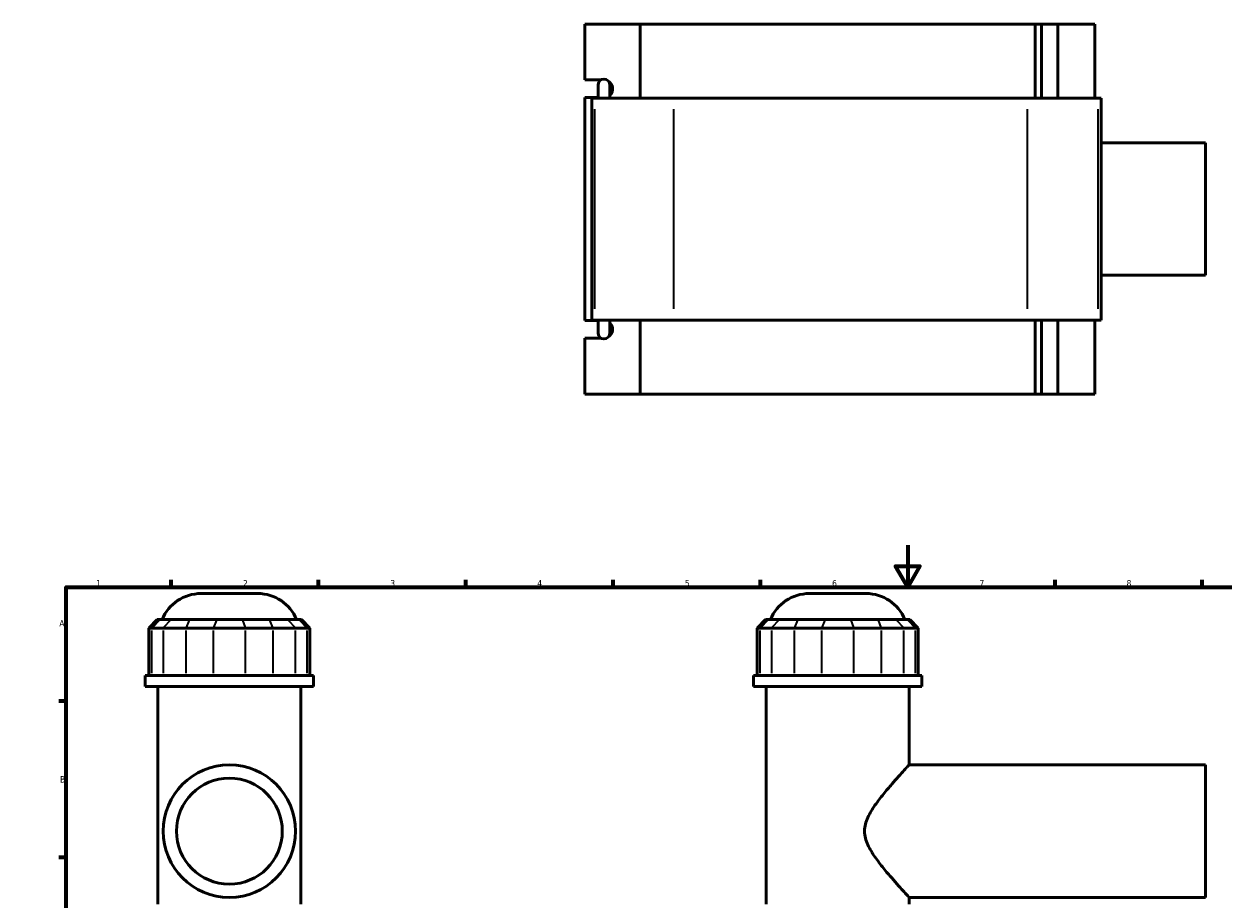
# Model space of a CAD drawing. Header units: millimetres. Extents: x 0 to 898, y -425 to 1022.
# Tile 4 of 5: x 0 to 571, y 425 to 842. Entities that reach past the tile are written whole.
import ezdxf

# ---------------------------------------------------------------- set-up
doc = ezdxf.new("R2010")
doc.units = ezdxf.units.MM
for name, color, linetype, lineweight in [('Border (ANSI)', 7, 'Continuous', 70), ('Visible (ANSI)', 7, 'Continuous', 50), ('Visible Narrow (ANSI)', 7, 'Continuous', 35)]:
    doc.layers.add(name, color=color, linetype=linetype, lineweight=lineweight)
doc.styles.add('Note Text (ANSI)', font='tahoma.ttf')

# ---------------------------------------------------------------- blocks, each defined once
blk = doc.blocks.new('Borders Default Border')
at = {"layer": 'Border (ANSI)'}
for p, q in [((70.08, 574), (70.08, 577.45)), ((140.17, 574), (140.17, 577.45)), ((210.25, 574), (210.25, 577.45)), ((280.33, 574), (280.33, 577.45)), ((350.42, 574), (350.42, 577.45)), ((490.58, 574), (490.58, 577.45)), ((560.67, 574), (560.67, 577.45)), ((630.75, 574), (630.75, 577.45)), ((700.83, 574), (700.83, 577.45)), ((770.92, 574), (770.92, 577.45)), ((20, 519.75), (16.55, 519.75)), ((821, 519.75), (824.45, 519.75)), ((20, 445.5), (16.55, 445.5)), ((821, 445.5), (824.45, 445.5)), ((20, 371.25), (16.55, 371.25)), ((821, 371.25), (824.45, 371.25)), ((20, 222.75), (16.55, 222.75)), ((821, 222.75), (824.45, 222.75)), ((20, 148.5), (16.55, 148.5)), ((821, 148.5), (824.45, 148.5)), ((20, 74.25), (16.55, 74.25)), ((821, 74.25), (824.45, 74.25)), ((70.08, 20), (70.08, 16.55)), ((140.17, 20), (140.17, 16.55)), ((210.25, 20), (210.25, 16.55)), ((280.33, 20), (280.33, 16.55)), ((350.42, 20), (350.42, 16.55)), ((490.58, 20), (490.58, 16.55)), ((560.67, 20), (560.67, 16.55)), ((630.75, 20), (630.75, 16.55)), ((700.83, 20), (700.83, 16.55)), ((770.92, 20), (770.92, 16.55))]:
    blk.add_line(p, q, dxfattribs=at)
at = {"layer": 'Border (ANSI)', "flags": 128}
for points in [[(420.5, 594), (420.5, 574), (414.73, 584), (426.27, 584), (420.5, 574)], [(20, 20), (20, 574), (821, 574), (821, 20), (20, 20)], [(0, 297), (20, 297), (10, 302.77), (10, 291.23), (20, 297)], [(841, 297), (821, 297), (831, 302.77), (831, 291.23), (821, 297)], [(420.5, 0), (420.5, 20), (414.73, 10), (426.27, 10), (420.5, 20)]]:
    blk.add_lwpolyline(points, dxfattribs=at)
at = {"layer": 'Border (ANSI)', "color": 230, "true_color": 0xff0080, "attachment_point": 7, "style": 'Note Text (ANSI)'}
for s, insert, char_height in [('1', (34.35, 574.4), 3.05), ('2', (104.2, 574.4), 3.05), ('3', (174.26, 574.34), 3.05), ('4', (244.23, 574.4), 3.05), ('5', (314.48, 574.34), 3.05), ('6', (384.49, 574.34), 3.05), ('7', (454.6, 574.4), 3.05), ('8', (524.63, 574.33), 3.05), ('9', (594.7, 574.34), 3.05), ('10', (663.96, 574.34), 3.048), ('11', (734.04, 574.4), 3.048), ('12', (804.13, 574.4), 3.048), ('A', (16.78, 555.35), 3.05), ('A', (821.63, 555.35), 3.05), ('B', (17.15, 481.1), 3.05), ('B', (821.99, 481.1), 3.05), ('C', (16.95, 406.8), 3.05), ('C', (821.8, 406.8), 3.05), ('D', (16.96, 332.6), 3.05), ('D', (821.81, 332.6), 3.05), ('E', (17.21, 258.35), 3.05), ('E', (822.05, 258.35), 3.05), ('F', (17.29, 184.1), 3.05), ('F', (822.14, 184.1), 3.05), ('G', (16.81, 109.79), 3.05), ('G', (821.66, 109.79), 3.05), ('H', (16.97, 35.6), 3.05), ('H', (821.81, 35.6), 3.05), ('1', (34.35, 16.55), 3.05), ('2', (104.2, 16.55), 3.05), ('3', (174.26, 16.49), 3.05), ('4', (244.23, 16.55), 3.05), ('5', (314.48, 16.49), 3.05), ('6', (384.49, 16.49), 3.05), ('7', (454.6, 16.55), 3.05), ('8', (524.63, 16.48), 3.05), ('9', (594.7, 16.49), 3.05), ('10', (663.96, 16.49), 3.048), ('11', (734.04, 16.55), 3.048), ('12', (804.13, 16.55), 3.048)]:
    blk.add_mtext(s, dxfattribs=dict(at, insert=insert, char_height=char_height))

msp = doc.modelspace()

# ---------------------------------------------------------------- linework, layer by layer
at = {"layer": 'Visible (ANSI)'}
for p, q in [((266.891, 815.286), (266.891, 841.886)), ((266.891, 841.886), (293.202, 841.886)), ((293.202, 841.886), (293.202, 806.686)), ((293.202, 841.886), (481.141, 841.886)), ((481.141, 841.886), (484.177, 841.886)), ((481.141, 806.686), (481.141, 841.886)), ((491.861, 841.886), (484.177, 841.886)), ((484.177, 806.686), (484.177, 841.886)), ((509.553, 841.886), (491.861, 841.886)), ((491.861, 806.686), (491.861, 841.886)), ((509.553, 806.686), (509.553, 841.886)), ((266.891, 815.286), (274.579, 815.286)), ((273.152, 812.846), (273.152, 806.686)), ((274.31, 815.114), (274.31, 815.286)), ((278.752, 806.686), (278.752, 812.846)), ((273.152, 806.886), (266.891, 806.886)), ((266.891, 700.886), (266.891, 806.886)), ((271.565, 806.686), (270.152, 806.686)), ((270.152, 701.086), (270.152, 806.686)), ((271.565, 806.686), (309.272, 806.686)), ((477.429, 806.686), (309.272, 806.686)), ((477.429, 806.686), (511.088, 806.686)), ((512.553, 806.686), (511.088, 806.686)), ((512.553, 701.086), (512.553, 806.686)), ((512.553, 785.386), (562.172, 785.386)), ((562.172, 722.386), (562.172, 785.386)), ((512.553, 722.386), (562.172, 722.386)), ((266.891, 700.886), (273.152, 700.886)), ((270.152, 701.086), (271.565, 701.086)), ((309.272, 701.086), (271.565, 701.086)), ((273.152, 701.086), (273.152, 694.926)), ((278.752, 694.926), (278.752, 701.086)), ((293.202, 701.086), (293.202, 665.886)), ((309.272, 701.086), (477.429, 701.086)), ((511.088, 701.086), (477.429, 701.086)), ((481.141, 665.886), (481.141, 701.086)), ((484.177, 665.886), (484.177, 701.086)), ((491.861, 665.886), (491.861, 701.086)), ((509.553, 665.886), (509.553, 701.086)), ((511.088, 701.086), (512.553, 701.086)), ((274.579, 692.486), (266.891, 692.486)), ((266.891, 665.886), (266.891, 692.486)), ((274.31, 692.486), (274.31, 692.657)), ((293.202, 665.886), (266.891, 665.886)), ((481.141, 665.886), (293.202, 665.886)), ((484.177, 665.886), (481.141, 665.886)), ((484.177, 665.886), (491.861, 665.886)), ((491.861, 665.886), (509.553, 665.886)), ((84.211, 571.007), (111.22, 571.007)), ((373.667, 571.007), (400.676, 571.007)), ((63.363, 558.617), (59.363, 554.617)), ((60.886, 554.617), (59.363, 554.617)), ((59.363, 554.617), (59.363, 532.067)), ((60.886, 554.617), (66.261, 554.617)), ((63.363, 558.617), (64.581, 558.617)), ((69.956, 558.617), (64.581, 558.617)), ((77.085, 554.617), (66.261, 554.617)), ((69.956, 558.617), (78.615, 558.617)), ((77.085, 554.617), (90.062, 554.617)), ((91.592, 558.617), (78.615, 558.617)), ((105.369, 554.617), (90.062, 554.617)), ((91.592, 558.617), (103.838, 558.617)), ((116.815, 558.617), (103.838, 558.617)), ((105.369, 554.617), (118.346, 554.617)), ((116.815, 558.617), (125.474, 558.617)), ((129.17, 554.617), (118.346, 554.617)), ((130.85, 558.617), (125.474, 558.617)), ((129.17, 554.617), (134.545, 554.617)), ((130.85, 558.617), (132.067, 558.617)), ((132.067, 558.617), (136.067, 554.617)), ((136.067, 554.617), (134.545, 554.617)), ((136.067, 554.617), (136.067, 532.067)), ((352.819, 558.617), (348.819, 554.617)), ((350.342, 554.617), (348.819, 554.617)), ((348.819, 554.617), (348.819, 532.067)), ((350.342, 554.617), (355.717, 554.617)), ((352.819, 558.617), (354.037, 558.617)), ((359.413, 558.617), (354.037, 558.617)), ((366.541, 554.617), (355.717, 554.617)), ((359.413, 558.617), (368.072, 558.617)), ((366.541, 554.617), (379.518, 554.617)), ((381.049, 558.617), (368.072, 558.617)), ((394.825, 554.617), (379.518, 554.617)), ((381.049, 558.617), (393.294, 558.617)), ((406.271, 558.617), (393.294, 558.617)), ((394.825, 554.617), (407.802, 554.617)), ((406.271, 558.617), (414.931, 558.617)), ((418.626, 554.617), (407.802, 554.617)), ((420.306, 558.617), (414.931, 558.617)), ((418.626, 554.617), (424.001, 554.617)), ((420.306, 558.617), (421.524, 558.617)), ((421.524, 558.617), (425.524, 554.617)), ((425.524, 554.617), (424.001, 554.617)), ((425.524, 554.617), (425.524, 532.067)), ((137.715, 532.067), (57.715, 532.067)), ((57.715, 526.757), (57.715, 532.067)), ((137.715, 526.757), (137.715, 532.067)), ((427.172, 532.067), (347.172, 532.067)), ((347.172, 526.757), (347.172, 532.067)), ((427.172, 526.757), (427.172, 532.067)), ((137.715, 526.757), (57.715, 526.757)), ((63.715, 423.257), (63.715, 526.757)), ((131.715, 423.257), (131.715, 526.757)), ((427.172, 526.757), (347.172, 526.757)), ((353.172, 423.257), (353.172, 526.757)), ((421.172, 489.507), (421.172, 526.757)), ((421.172, 489.507), (562.172, 489.507)), ((562.172, 426.507), (562.172, 489.507)), ((421.172, 426.507), (562.172, 426.507)), ((421.172, 423.257), (421.172, 426.507))]:
    msp.add_line(p, q, dxfattribs=at)
for radius in [31.5, 25.2]:
    msp.add_circle((97.715, 458.007), radius, dxfattribs=at)
for centre, radius, start, end in [((275.952, 812.846), 2.8, 0, 180), ((275.952, 694.926), 2.8, 180, 0), ((84.211, 551.007), 20, 90, 157.63534), ((111.22, 551.007), 20, 22.36466, 90), ((373.667, 551.007), 20, 90, 157.63534), ((400.676, 551.007), 20, 22.36466, 90)]:
    msp.add_arc(centre, radius, start, end, dxfattribs=at)
for centre, start_param, end_param in [((276.1, 811.086), 0.7368949, 2.6463911), ((276.1, 696.686), 0.4952016, 2.4046977)]:
    msp.add_ellipse(centre, major_axis=(0, -4.2), ratio=0.9396926, start_param=start_param, end_param=end_param, dxfattribs=at)
msp.add_open_spline([(421.172, 426.507), (421.172, 426.507), (420.967, 426.728), (420.158, 427.603), (419.555, 428.258), (418.032, 429.923), (417.111, 430.936), (415.083, 433.197), (413.976, 434.446), (411.629, 437.153), (410.294, 438.723), (407.58, 442.079), (406.199, 443.863), (403.625, 447.578), (402.434, 449.497), (400.607, 453.536), (399.968, 455.653), (399.968, 460.361), (400.607, 462.479), (402.434, 466.518), (403.625, 468.437), (406.199, 472.152), (407.58, 473.936), (410.294, 477.292), (411.629, 478.862), (413.976, 481.569), (415.083, 482.818), (417.111, 485.079), (418.032, 486.092), (419.555, 487.757), (420.158, 488.411), (420.967, 489.287), (421.172, 489.507), (421.172, 489.507)], degree=3, knots=[5.3875714, 5.3875714, 5.3875714, 5.3875714, 6.0282342, 6.0282342, 6.668897, 6.668897, 7.3095598, 7.3095598, 7.9502226, 7.9502226, 8.6564527, 8.6564527, 9.3626827, 9.3626827, 10.0689128, 10.0689128, 10.7751429, 10.7751429, 11.4813729, 11.4813729, 12.187603, 12.187603, 12.893833, 12.893833, 13.6000631, 13.6000631, 14.2407259, 14.2407259, 14.8813887, 14.8813887, 15.5220515, 15.5220515, 16.1627143, 16.1627143, 16.1627143, 16.1627143], dxfattribs=at)
at = {"layer": 'Visible Narrow (ANSI)'}
for p, q in [((271.565, 706.366), (271.565, 801.406)), ((309.272, 706.366), (309.272, 801.406)), ((477.429, 706.366), (477.429, 801.406)), ((511.088, 706.366), (511.088, 801.406)), ((64.396, 558.417), (61.07, 554.817)), ((69.772, 558.417), (66.446, 554.817)), ((78.539, 558.417), (77.161, 554.817)), ((91.516, 558.417), (90.138, 554.817)), ((103.915, 558.417), (105.292, 554.817)), ((116.892, 558.417), (118.269, 554.817)), ((125.659, 558.417), (128.985, 554.817)), ((131.034, 558.417), (134.36, 554.817)), ((353.853, 558.417), (350.527, 554.817)), ((359.228, 558.417), (355.902, 554.817)), ((367.995, 558.417), (366.617, 554.817)), ((380.972, 558.417), (379.594, 554.817)), ((393.371, 558.417), (394.749, 554.817)), ((406.348, 558.417), (407.726, 554.817)), ((415.115, 558.417), (418.441, 554.817)), ((420.491, 558.417), (423.817, 554.817)), ((60.886, 533.195), (60.886, 553.49)), ((66.261, 553.49), (66.261, 533.195)), ((77.085, 533.195), (77.085, 553.49)), ((90.062, 553.49), (90.062, 533.195)), ((105.369, 533.195), (105.369, 553.49)), ((118.346, 553.49), (118.346, 533.195)), ((129.17, 533.195), (129.17, 553.49)), ((134.545, 553.49), (134.545, 533.195)), ((350.342, 533.195), (350.342, 553.49)), ((355.717, 553.49), (355.717, 533.195)), ((366.541, 533.195), (366.541, 553.49)), ((379.518, 553.49), (379.518, 533.195)), ((394.825, 533.195), (394.825, 553.49)), ((407.802, 553.49), (407.802, 533.195)), ((418.626, 533.195), (418.626, 553.49)), ((424.001, 553.49), (424.001, 533.195))]:
    msp.add_line(p, q, dxfattribs=at)

# ---------------------------------------------------------------- block references
msp.add_blockref('Borders Default Border', (0, 0))

doc.saveas('drawing.dxf')
